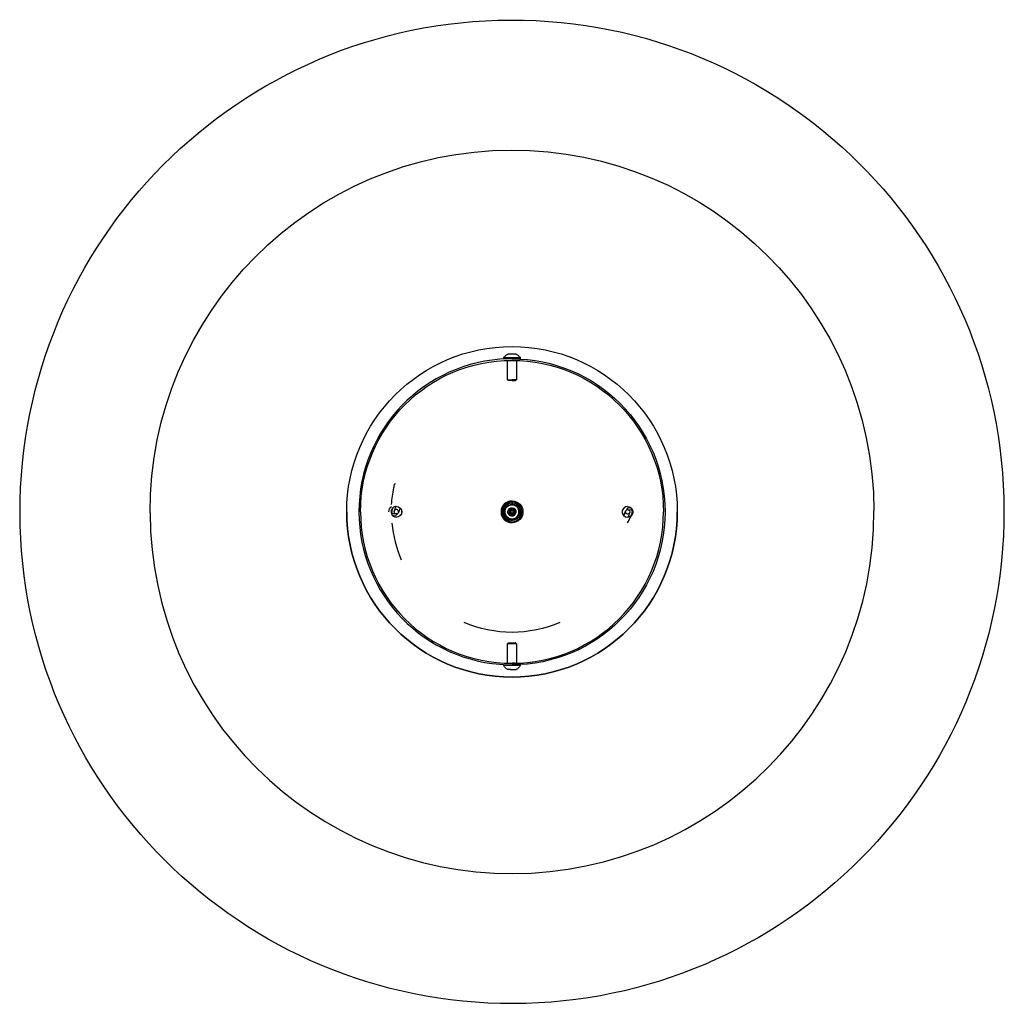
# Model space of a CAD drawing. Extents: x 0 to 1194, y 0 to 2138.
# Tile 2 of 2: x 0 to 450, y 1688 to 2138. Entities that reach past the tile are written whole.
import ezdxf

# ---------------------------------------------------------------- set-up
doc = ezdxf.new("R2010")
doc.units = 0
doc.header["$MEASUREMENT"] = 0
doc.layers.add('MAKE2D$VISIBILE$CURVE', color=7, linetype='CONTINUOUS')

msp = doc.modelspace()

# ---------------------------------------------------------------- linework, layer by layer
at = {"layer": 'MAKE2D$VISIBILE$CURVE', "color": 7}
for p, q in [((225, 1983.5), (221.2, 1983.5)), ((221.2, 1983.12), (221.2, 1983.5)), ((225, 1983.12), (221.2, 1983.12)), ((222.9, 1982.38), (223.06, 1982.39)), ((223, 1973.51), (223, 1982.39)), ((223.1, 1985.32), (226.9, 1985.32)), ((225, 1983.12), (224.2, 1983.11)), ((224.2, 1982.41), (225, 1982.42)), ((228.8, 1983.5), (225, 1983.5)), ((225, 1983.12), (228.8, 1983.12)), ((227, 1982.39), (227, 1973.51)), ((228.8, 1983.5), (228.8, 1983.12)), ((228.8, 1983.12), (228.8, 1983.12)), ((223, 1973.51), (225, 1973.51)), ((223.39, 1973.12), (223, 1973.51)), ((227, 1973.51), (225, 1973.51)), ((227, 1973.51), (226.61, 1973.12)), ((225, 1973.12), (223.39, 1973.12)), ((225, 1973.12), (226.61, 1973.12)), ((171.28, 1926.08), (171.63, 1925.94)), ((171.36, 1926.04), (171.63, 1925.94)), ((170.05, 1913.42), (170.71, 1915.1)), ((171.38, 1914.04), (171.92, 1915.56)), ((173.82, 1914.91), (173.12, 1912.87)), ((225.95, 1914.76), (225.7, 1914.33)), ((170.69, 1912.17), (169.89, 1912.17)), ((171.17, 1913.34), (171.18, 1913.36)), ((171.18, 1913.36), (171.38, 1914.04)), ((171.84, 1912.17), (171.31, 1912.17)), ((172.59, 1912.17), (172.46, 1912.17)), ((173.12, 1912.87), (173.13, 1912.9)), ((173.14, 1912.95), (173.14, 1912.95)), ((220.48, 1912.64), (221.02, 1912.7)), ((224.3, 1911.9), (224.05, 1911.47)), ((276.11, 1911.14), (276.88, 1913.36)), ((276.86, 1913.28), (276.86, 1913.28)), ((276.88, 1913.36), (276.87, 1913.34)), ((277.41, 1914.07), (277.54, 1914.07)), ((278.62, 1912.19), (278.08, 1910.68)), ((278.16, 1914.07), (278.69, 1914.07)), ((278.82, 1912.87), (278.62, 1912.19)), ((278.83, 1912.9), (278.82, 1912.87)), ((279.95, 1912.81), (279.29, 1911.13)), ((279.31, 1914.07), (280.11, 1914.07)), ((223, 1852.73), (223.39, 1853.12)), ((223, 1843.84), (223, 1852.73)), ((226.85, 1852.73), (223, 1852.73)), ((223.39, 1853.12), (226.49, 1853.12)), ((226.61, 1853.12), (226.49, 1853.12)), ((226.61, 1853.12), (227, 1852.73)), ((226.85, 1852.73), (227, 1852.73)), ((227, 1852.73), (227, 1843.84)), ((221.2, 1843.12), (228.51, 1843.12)), ((221.2, 1842.74), (221.2, 1843.12)), ((223.54, 1842.74), (221.2, 1842.74)), ((228.51, 1842.74), (223.54, 1842.74)), ((224.28, 1843.12), (225, 1843.12)), ((226.33, 1843.83), (225, 1843.82)), ((228.8, 1843.12), (228.51, 1843.12)), ((228.51, 1842.74), (228.8, 1842.74)), ((228.8, 1843.12), (228.8, 1842.74)), ((224.27, 1840.92), (223.1, 1840.92)), ((224.27, 1840.92), (226.9, 1840.92))]:
    msp.add_line(p, q, dxfattribs=at)
at = {"layer": 'MAKE2D$VISIBILE$CURVE', "color": 7, "extrusion": (0, 0, -1)}
for centre, radius, start, end in [((-225, 1913.12), 225, 359.8481, 89.8481), ((-225, 1913.12), 225, 89.8481, 179.8481), ((-225, 1913.12), 165.5, 359.8481, 179.8481), ((-225, 1913.12), 75.6, 0, 180), ((-225, 1913.12), 75.6, 0, 180), ((-225, 1913.12), 69.3, 0, 180), ((-225, 1981.43), 4.32, 28.5238, 63.9401), ((-225, 1913.12), 70, 90, 270), ((-225, 1981.43), 4.32, 116.0598, 151.4762), ((-225, 1913.12), 55.17, 3.4647, 11.4492), ((-225, 1913.12), 55.17, 11.4614, 13.5536), ((-171, 1913.12), 1.85, 72.8105, 78.7987), ((-172.15, 1913.12), 2.45, 90, 270), ((-225, 1913.12), 3.2, 300.0007, 120.0007), ((-225, 1913.12), 3.5, 300.0007, 120.0007), ((-225, 1913.12), 4, 120.0007, 300.0007), ((-225, 1913.12), 1.9, 300.0007, 120.0007), ((-225, 1913.12), 3.5, 120.0007, 300.0007), ((-225, 1913.12), 5, 90, 270), ((-277.85, 1913.12), 2.45, 90, 157.1851), ((-225, 1913.12), 225, 269.8481, 359.8481), ((-225, 1913.12), 75.6, 180, 0), ((-171, 1913.12), 1, 288.1948, 8.0085), ((-171, 1913.12), 1.85, 278.0085, 287.1896), ((-171, 1913.12), 1, 251.8051, 288.1948), ((-172.15, 1913.12), 1, 305.0996, 8.0085), ((-171, 1913.12), 1, 234.9001, 251.8051), ((-172.15, 1913.12), 1, 288.1947, 305.0996), ((-172.15, 1913.12), 1, 251.8051, 288.1947), ((-172.15, 1913.12), 1, 241.428, 251.8051), ((-172.15, 1913.12), 1, 189.4858, 241.428), ((-172.15, 1913.12), 1, 188.0085, 189.4858), ((-171, 1913.12), 3.5, 160.1142, 199.8858), ((-225, 1913.12), 1, 300.0007, 120.0007), ((-225, 1913.12), 1.4, 120.0007, 300.0007), ((-225, 1913.12), 0.6, 270, 90), ((-225, 1913.12), 225, 179.8481, 269.8481), ((-279, 1913.12), 3.5, 340.1142, 19.8858), ((-277.85, 1913.12), 1, 9.4864, 61.4283), ((-277.85, 1913.12), 1, 8.0085, 9.4858), ((-277.85, 1913.12), 1, 61.4283, 71.8052), ((-279, 1913.12), 1.85, 28.3408, 30.8982), ((-279, 1913.12), 1.85, 30.8982, 44.8629), ((-277.85, 1913.12), 1, 71.8052, 108.1949), ((-252.61, 1923.08), 29.23, 204.126, 210.9696), ((-277.85, 1913.12), 2.45, 226.1679, 270), ((-277.85, 1913.12), 1, 108.1949, 125.0997), ((-279, 1913.12), 1, 54.9004, 71.8053), ((-277.85, 1913.12), 1, 125.0997, 188.0085), ((-279, 1913.12), 1, 71.8053, 108.1949), ((-279, 1913.12), 1, 108.1949, 188.0085), ((-279, 1913.12), 1.85, 252.8103, 258.7986), ((-277.85, 1913.12), 2.45, 157.1851, 226.1679), ((-225, 1913.12), 55.17, 246.5581, 293.4419), ((-225, 1844.8), 4.32, 296.0598, 331.4762), ((-225, 1844.8), 4.32, 208.5238, 243.9402)]:
    msp.add_arc(centre, radius, start, end, dxfattribs=at)
at = {"layer": 'MAKE2D$VISIBILE$CURVE', "color": 7}
for centre, radius, start, end in [((225, 1913.12), 70, 91.7191, 268.2809), ((225, 1913.12), 70, 90, 91.7191), ((171, 1913.12), 2.5, 116.6421, 180), ((172.15, 1913.12), 2.45, 133.832, 202.8149), ((172.15, 1913.12), 2.45, 90, 133.832), ((225, 1913.12), 5, 90, 270), ((225, 1913.12), 4.54, 185.9991, 185.999), ((225, 1913.12), 4, 59.9993, 239.9993), ((225, 1913.12), 3.2, 239.9993, 59.9993), ((225, 1913.12), 1.9, 239.9993, 59.9993), ((277.85, 1913.12), 2.45, 90, 270), ((279, 1913.12), 1.85, 72.8104, 135.1371), ((225, 1913.12), 165.5, 180.1519, 0.1519), ((225, 1913.12), 75.6, 180, 0), ((225, 1913.12), 69.3, 180, 0), ((172.15, 1913.12), 2.45, 202.8149, 270), ((171, 1913.12), 1, 162.0881, 171.9915), ((171, 1913.12), 1, 161.0056, 162.0881), ((171, 1913.12), 1.85, 261.9915, 329.102), ((172.15, 1913.12), 1, 165.7949, 171.9915), ((172.15, 1913.12), 1, 351.9915, 165.7723), ((172.15, 1913.12), 1, 165.7723, 165.7949), ((171, 1913.12), 1, 54.9004, 67.6514), ((171, 1913.12), 1.85, 329.102, 331.6595), ((225, 1913.12), 1.4, 59.9993, 239.9993), ((225, 1913.12), 1, 239.9993, 59.9993), ((225, 1913.12), 0.6, 270, 90), ((277.85, 1913.12), 1, 171.9915, 345.7726), ((279, 1913.12), 1, 234.9004, 247.6515), ((277.85, 1913.12), 1, 345.7949, 351.9915), ((277.85, 1913.12), 1, 345.7726, 345.7949), ((279, 1913.12), 1, 342.0881, 351.9915), ((279, 1913.12), 1, 341.0058, 342.0881), ((225, 1913.12), 55.17, 185.3755, 203.4419), ((225, 1913.12), 70, 268.2809, 270)]:
    msp.add_arc(centre, radius, start, end, dxfattribs=at)

doc.saveas('drawing.dxf')
